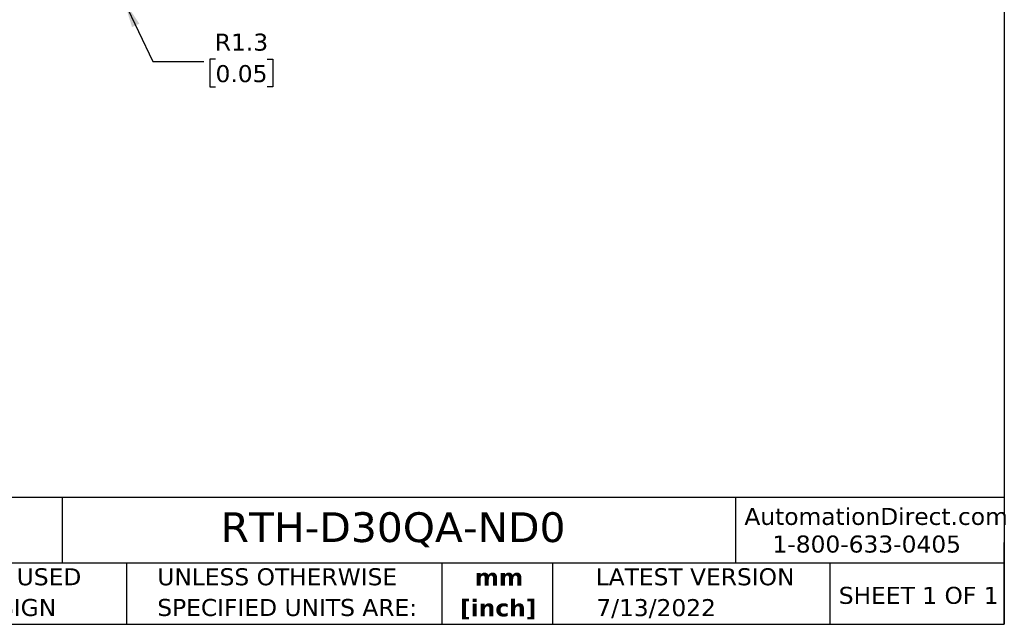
# Model space of a CAD drawing. Header units: millimetres. Extents: x 3 to 137, y 3 to 105.
# Tile 9 of 16: x 75 to 137, y 3 to 41. Entities that reach past the tile are written whole.
import ezdxf

# ---------------------------------------------------------------- set-up
doc = ezdxf.new("R2010")
doc.units = ezdxf.units.MM
doc.header["$LTSCALE"] = 0.5
doc.linetypes.add('SLD-Solid', pattern=[0])
doc.layers.add('DIMENSIONS', color=140, linetype='SLD-Solid', lineweight=25)
doc.layers.add('TEXT', color=140, linetype='SLD-Solid', lineweight=25)
doc.styles.add('SLDTEXTSTYLE0', font='VERDANA.TTF')
doc.styles.add('SLDTEXTSTYLE1', font='VERDANAB.TTF')
doc.dimstyles.new('SLDDIMSTYLE3', dxfattribs={"dimtxt": 1.079004, "dimasz": 1.651, "dimexe": 0, "dimexo": 0.0625, "dimgap": 0.269751, "dimtad": 0, "dimtih": 1, "dimtoh": 1, "dimrnd": 1e-09, "dimzin": 12, "dimdsep": 46, "dimtxsty": 'SLDTEXTSTYLE0', "dimsah": 1, "dimcen": 0, "dimadec": 0, "dimazin": 3, "dimtfac": 1, "dimtofl": 0, "dimtmove": 0, "dimatfit": 3, "dimfxl": 0, "dimfrac": 2, "dimtolj": 1, "dimtzin": 12, "dimarcsym": 0})

# ---------------------------------------------------------------- blocks, each defined once
blk = doc.blocks.new('SW_NOTE_0_1')
at = {"layer": 'TEXT', "color": 0, "char_height": 1.0583, "attachment_point": 2, "style": 'SLDTEXTSTYLE1'}
for s, insert in [('mm', (1.422, 1.344)), ('[inch]', (1.38, -0.567))]:
    blk.add_mtext(s, dxfattribs=dict(at, insert=insert))
blk = doc.blocks.new('SW_NOTE_0_2')
at = {"layer": 'TEXT', "color": 0, "char_height": 1.05833, "attachment_point": 1, "style": 'SLDTEXTSTYLE0'}
for s, insert in [('UNLESS OTHERWISE ', (0, 1.344)), ('SPECIFIED UNITS ARE:', (0, -0.567))]:
    blk.add_mtext(s, dxfattribs=dict(at, insert=insert))
blk = doc.blocks.new('SW_NOTE_0_6')
at = {"layer": 'TEXT', "color": 0, "char_height": 1.05833, "attachment_point": 1, "style": 'SLDTEXTSTYLE0'}
for s, insert in [('METRIC UNITS USED ', (0, 1.344)), ('FOR PART DESIGN', (0, -0.567))]:
    blk.add_mtext(s, dxfattribs=dict(at, insert=insert))
blk = doc.blocks.new('_D_3')
at = {"layer": 'DIMENSIONS'}
for p, q in [((81.749, 41.93), (83.528, 38.187)), ((83.528, 38.187), (86.703, 38.187)), ((87.428, 38.339), (87.065, 38.339)), ((87.065, 38.339), (87.065, 36.624)), ((90.634, 38.339), (90.996, 38.339)), ((90.996, 38.339), (90.996, 36.624)), ((87.065, 36.624), (87.428, 36.624)), ((90.996, 36.624), (90.634, 36.624))]:
    blk.add_line(p, q, dxfattribs=at)
blk.add_solid([(81.749, 41.93), (82.228, 40.33), (82.687, 40.548)], dxfattribs=at)
at = {"layer": 'DIMENSIONS', "char_height": 1.0583, "attachment_point": 1, "style": 'SLDTEXTSTYLE0'}
for s, insert in [('R1.3', (87.386, 39.925)), ('0.05', (87.428, 37.968))]:
    blk.add_mtext(s, dxfattribs=dict(at, insert=insert))

msp = doc.modelspace()

# ---------------------------------------------------------------- linework, layer by layer
at = {"layer": 'TEXT'}
for p, q in [((136.525, 104.775), (136.525, 3.175)), ((136.525, 11.063), (3.175, 11.063)), ((77.879, 11.063), (77.879, 6.985)), ((119.788, 11.063), (119.788, 6.985)), ((136.525, 3.175), (136.525, 8.255)), ((136.525, 6.985), (3.175, 6.985)), ((81.89, 6.985), (81.89, 3.175)), ((101.512, 6.985), (101.512, 3.175)), ((108.406, 6.985), (108.406, 3.175)), ((125.674, 6.985), (125.674, 3.175)), ((3.175, 3.175), (136.525, 3.175))]:
    msp.add_line(p, q, dxfattribs=at)

# ---------------------------------------------------------------- block references
for name, p in [('SW_NOTE_0_6', (64.239, 5.318)), ('SW_NOTE_0_2', (83.804, 5.318)), ('SW_NOTE_0_1', (103.643, 5.296))]:
    msp.add_blockref(name, p, dxfattribs=at)

# ---------------------------------------------------------------- texts
at = {"layer": 'TEXT', "style": 'SLDTEXTSTYLE0'}
for s, insert, char_height, attachment_point in [('AutomationDirect.com', (120.347, 10.418), 1.05833, 1), ('RTH-D30QA-ND0', (87.751, 10.146), 1.85208, 1), ('1-800-633-0405', (122.096, 8.698), 1.05833, 1), ('LATEST VERSION', (117.276, 6.662), 1.05833, 2), ('SHEET 1 OF 1', (126.221, 5.506), 1.05833, 1), ('7/13/2022', (114.851, 4.742), 1.0583, 2)]:
    msp.add_mtext(s, dxfattribs=dict(at, insert=insert, char_height=char_height, attachment_point=attachment_point))

# ---------------------------------------------------------------- dimensions: what is measured, and where the dimension line sits
at = {"layer": 'DIMENSIONS'}
dim = msp.add_radius_dim(center=(81.212, 43.059), mpoint=(81.749, 41.93), dimstyle='SLDDIMSTYLE3', dxfattribs=at)
dim.commit()
dim.dimension.update_dxf_attribs({"geometry": '_D_3', "text_midpoint": (89.031, 38.187), "dimtype": 164})

doc.saveas('drawing.dxf')
